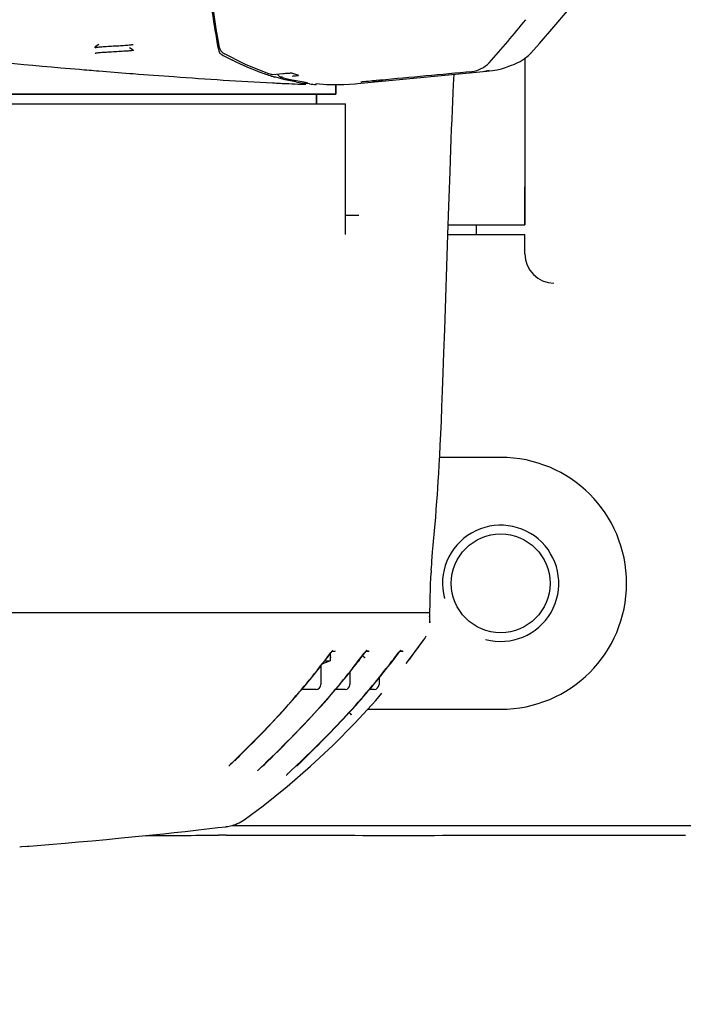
# Model space of a CAD drawing. Header units: millimetres. Extents: x 7426 to 8300, y 124 to 421.
# Tile 102 of 135: x 8200.08 to 8203.51, y 217.05 to 222.14. Entities that reach past the tile are written whole.
import ezdxf

# ---------------------------------------------------------------- set-up
doc = ezdxf.new("R2010")
doc.units = ezdxf.units.MM
doc.linetypes.add('BANKLINE1', pattern=[5.5, 4, -1.5])
doc.layers.add('00_COMPONENTS', color=7, linetype='BANKLINE1')
doc.layers.add('外形图', color=7, linetype='Continuous')
doc.styles.add('微软雅黑', font='msyh.ttc')
doc.dimstyles.new('尺寸标注_1_20比例', dxfattribs={"dimtxt": 2.1, "dimasz": 1.7, "dimexe": 0.5, "dimexo": 0.4, "dimgap": 0.5, "dimtad": 1, "dimdec": 1, "dimlfac": 20, "dimdsep": 46, "dimtxsty": '微软雅黑', "dimcen": 0.09, "dimadec": 0, "dimazin": 0, "dimtp": 0.01, "dimtm": 0.01, "dimtfac": 1, "dimtdec": 1, "dimtofl": 0, "dimtmove": 0, "dimatfit": 3, "dimfxl": 1, "dimtolj": 1, "dimarcsym": 0})

# ---------------------------------------------------------------- blocks, each defined once
blk = doc.blocks.new('*D1503')
at = {"layer": '00_COMPONENTS', "color": 0, "linetype": 'ByBlock', "lineweight": -2, "ltscale": 20}
for p, q in [((8163.9018, 226.9769), (8164.0713, 226.9769)), ((8239.3185, 220.8926), (8245.9197, 219.7286))]:
    blk.add_line(p, q, dxfattribs=at)
blk.add_arc((8204.8126, 226.9769), 41.2413, 182.36195, 347.63805, dxfattribs=at)
at = {"layer": '00_COMPONENTS', "color": 0}
for points in [[(8163.8896, 225.2831), (8163.3231, 225.2714), (8163.5713, 226.9769)], [(8245.3756, 218.0927), (8244.8197, 218.2026), (8245.4273, 219.8154)]]:
    blk.add_solid(points, dxfattribs=at)
at = {"layer": 'Defpoints', "color": 0}
for p in [(8163.5018, 226.9769), (8204.8126, 226.9769), (8238.9246, 220.962), (8182.1501, 192.5203)]:
    blk.add_point(p, dxfattribs=at)
at = {"layer": '00_COMPONENTS', "color": 0, "insert": (8201.3568, 187.4772), "char_height": 2.1, "attachment_point": 5, "rotation": 355, "style": '微软雅黑'}
blk.add_mtext('\\A1;+\\A1;170%%d', dxfattribs=at)

msp = doc.modelspace()

# ---------------------------------------------------------------- linework, layer by layer
at = {"layer": '外形图', "linetype": 'Continuous'}
for p, q in [((8200.4701, 221.9919), (8200.4701, 221.9963)), ((8200.4896, 222.0078), (8200.4705, 221.9967)), ((8200.6672, 221.9792), (8200.6481, 221.9903)), ((8201.1048, 221.9933), (8201.1016, 222.012)), ((8201.124, 221.9558), (8201.116, 221.9603)), ((8201.1252, 221.9679), (8201.1289, 221.9654)), ((8201.1291, 221.9652), (8201.1289, 221.9654)), ((8202.6887, 221.8679), (8202.6888, 221.9392)), ((8202.6888, 221.6873), (8202.689, 221.9382)), ((8202.689, 221.8902), (8202.689, 221.9382)), ((8202.6889, 221.8679), (8202.689, 221.8902)), ((8200.6486, 221.8591), (8200.6669, 221.8577)), ((8201.3597, 221.8605), (8201.3773, 221.8547)), ((8201.3772, 221.8547), (8201.3773, 221.8547)), ((8201.3871, 221.8536), (8201.4381, 221.8583)), ((8201.4021, 221.8387), (8201.3962, 221.8403)), ((8201.4141, 221.8353), (8201.4021, 221.8387)), ((8201.432, 221.8306), (8201.4141, 221.8353)), ((8201.4276, 221.8396), (8201.427, 221.8398)), ((8201.4276, 221.8396), (8201.4682, 221.8292)), ((8201.4383, 221.8583), (8201.4452, 221.8589)), ((8201.4452, 221.8589), (8201.4531, 221.8595)), ((8201.5096, 221.8537), (8201.515, 221.8521)), ((8201.515, 221.8521), (8201.5203, 221.8506)), ((8201.8411, 221.8085), (8202.3653, 221.8586)), ((8202.3199, 221.8007), (8202.3227, 221.8545)), ((8202.3653, 221.8586), (8202.4557, 221.8672)), ((8202.4557, 221.8672), (8202.4919, 221.8706)), ((8202.4918, 221.8706), (8202.5199, 221.874)), ((8202.4919, 221.8706), (8202.4919, 221.8706)), ((8201.4268, 221.8081), (8201.4354, 221.8076)), ((8201.4501, 221.8262), (8201.432, 221.8306)), ((8201.4354, 221.8076), (8201.4543, 221.8067)), ((8201.4684, 221.8221), (8201.4501, 221.8262)), ((8201.4682, 221.8292), (8201.5654, 221.8112)), ((8201.4867, 221.8182), (8201.4684, 221.8221)), ((8201.505, 221.8148), (8201.4867, 221.8182)), ((8201.5592, 221.8065), (8201.5413, 221.8089)), ((8201.5766, 221.8045), (8201.5592, 221.8065)), ((8201.6109, 221.8015), (8201.6107, 221.8015)), ((8201.6109, 221.8015), (8201.6109, 221.8067)), ((8201.7126, 221.8018), (8201.7126, 221.7519)), ((8201.7126, 221.7519), (8201.7126, 221.8018)), ((8201.8098, 221.8055), (8201.8411, 221.8085)), ((8201.8098, 221.8055), (8201.8122, 221.8057)), ((8201.8404, 221.8156), (8201.8421, 221.8158)), ((8201.8421, 221.8158), (8201.8438, 221.816)), ((8201.8438, 221.816), (8201.8458, 221.8162)), ((8201.8458, 221.8162), (8201.8498, 221.8167)), ((8201.8498, 221.8167), (8201.8565, 221.8174)), ((8201.8565, 221.8174), (8201.8669, 221.8184)), ((8201.8669, 221.8184), (8201.8803, 221.8197)), ((8201.8802, 221.8197), (8201.9008, 221.8216)), ((8201.9008, 221.8216), (8201.94, 221.8253)), ((8201.9558, 221.8206), (8201.9422, 221.8193)), ((8201.7125, 221.7519), (8192.9126, 221.7519)), ((8192.9126, 221.7519), (8201.7125, 221.7519)), ((8201.6126, 221.7519), (8201.6126, 221.7019)), ((8201.6126, 221.7019), (8201.6126, 221.7519)), ((8192.8627, 221.7019), (8201.7624, 221.7019)), ((8201.7626, 221.0282), (8201.7626, 221.7019)), ((8202.6887, 221.6159), (8202.6888, 221.6873)), ((8202.6886, 221.5434), (8202.6887, 221.6159)), ((8202.2901, 221.0254), (8202.2951, 221.1736)), ((8201.7626, 221.1269), (8201.8306, 221.1269)), ((8202.2918, 221.0769), (8202.6874, 221.0769)), ((8202.4376, 221.0269), (8202.4376, 221.0769)), ((8202.2743, 220.5373), (8202.2901, 221.0254)), ((8202.2902, 221.0269), (8202.6875, 221.0269)), ((8202.6876, 220.9269), (8202.6876, 221.0269)), ((8202.2702, 220.4173), (8202.2743, 220.5373)), ((8202.2665, 220.3126), (8202.2702, 220.4173)), ((8202.2631, 220.2199), (8202.2665, 220.3126)), ((8202.2599, 220.1376), (8202.2631, 220.2199)), ((8202.2568, 220.0642), (8202.2599, 220.1376)), ((8202.2539, 219.9986), (8202.2568, 220.0642)), ((8202.2512, 219.9394), (8202.2539, 219.9986)), ((8202.2485, 219.8862), (8202.2512, 219.9394)), ((8202.2459, 219.838), (8202.2485, 219.8862)), ((8202.5626, 219.8769), (8202.248, 219.8769)), ((8202.2434, 219.7941), (8202.2459, 219.838)), ((8202.2386, 219.7173), (8202.241, 219.7541)), ((8202.241, 219.7541), (8202.2434, 219.7941)), ((8202.2363, 219.6833), (8202.2386, 219.7173)), ((8202.2307, 219.6078), (8202.234, 219.6517)), ((8202.234, 219.6517), (8202.2363, 219.6833)), ((8202.2274, 219.5672), (8202.2307, 219.6078)), ((8202.2231, 219.5171), (8202.2274, 219.5672)), ((8202.2147, 219.4241), (8202.2231, 219.5171)), ((8202.2117, 219.3893), (8202.2147, 219.4241)), ((8202.2078, 219.3405), (8202.2097, 219.3644)), ((8202.2097, 219.3644), (8202.2117, 219.3893)), ((8202.2047, 219.2942), (8202.2039, 219.2806)), ((8202.2048, 219.2955), (8202.2057, 219.3096)), ((8202.2057, 219.3096), (8202.2067, 219.3249)), ((8202.2067, 219.3249), (8202.2078, 219.3405)), ((8202.1995, 219.1585), (8202.2004, 219.1926)), ((8202.1987, 219.122), (8202.1995, 219.1585)), ((8202.198, 219.0769), (8202.1987, 219.122)), ((8192.8626, 219.0769), (8202.198, 219.0769)), ((8202.1974, 219.0284), (8202.1978, 219.0624)), ((8202.1971, 219.0295), (8202.197, 219.0248)), ((8202.1972, 219.0236), (8202.1974, 219.029)), ((8202.1187, 218.8695), (8202.1668, 218.9354)), ((8202.1222, 218.8747), (8202.1653, 218.9338)), ((8201.6673, 218.8442), (8201.6758, 218.8554)), ((8201.669, 218.8445), (8201.6818, 218.8612)), ((8201.6758, 218.8554), (8201.6826, 218.8642)), ((8201.6818, 218.8612), (8201.6868, 218.8678)), ((8201.6826, 218.8642), (8201.687, 218.87)), ((8201.6826, 218.8623), (8201.6826, 218.8269)), ((8201.6868, 218.8678), (8201.6901, 218.872)), ((8201.687, 218.87), (8201.6896, 218.8733)), ((8201.6901, 218.872), (8201.692, 218.8744)), ((8201.692, 218.8744), (8201.6937, 218.8765)), ((8201.6925, 218.8769), (8201.6958, 218.8809)), ((8201.6925, 218.8769), (8201.7042, 218.8769)), ((8201.694, 218.8769), (8201.704, 218.8769)), ((8201.8418, 218.8442), (8201.8521, 218.8577)), ((8201.8435, 218.8445), (8201.8563, 218.8612)), ((8201.8521, 218.8577), (8201.8586, 218.8662)), ((8201.8563, 218.8612), (8201.8613, 218.8677)), ((8201.8586, 218.8662), (8201.8629, 218.8716)), ((8201.8613, 218.8677), (8201.8646, 218.872)), ((8201.8646, 218.872), (8201.8665, 218.8744)), ((8201.8671, 218.8769), (8201.8703, 218.8808)), ((8201.8686, 218.8769), (8201.8716, 218.8805)), ((8201.8794, 218.8769), (8201.8686, 218.8769)), ((8201.8686, 218.8769), (8201.8802, 218.8769)), ((8202.0169, 218.8442), (8202.0271, 218.8577)), ((8202.0176, 218.8431), (8202.0306, 218.8602)), ((8202.0271, 218.8577), (8202.0337, 218.8662)), ((8202.0306, 218.8602), (8202.0358, 218.867)), ((8202.0358, 218.867), (8202.0392, 218.8714)), ((8202.0392, 218.8732), (8202.0421, 218.8769)), ((8202.0392, 218.8714), (8202.0412, 218.8739)), ((8202.0421, 218.8769), (8202.0454, 218.8808)), ((8202.0436, 218.8769), (8202.0465, 218.8804)), ((8202.0543, 218.8769), (8202.0436, 218.8769)), ((8202.0436, 218.8769), (8202.0552, 218.8769)), ((8202.0746, 218.8128), (8202.1187, 218.8695)), ((8202.0915, 218.8343), (8202.1222, 218.8747)), ((8201.6351, 218.8005), (8201.6351, 218.7044)), ((8201.645, 218.8132), (8201.6727, 218.8233)), ((8201.6555, 218.8269), (8201.6826, 218.8269)), ((8201.83, 218.8269), (8201.8326, 218.8269)), ((8201.8326, 218.8302), (8201.8326, 218.8269)), ((8201.7851, 218.7694), (8201.7851, 218.7044)), ((8201.9351, 218.738), (8201.9351, 218.7044)), ((8201.6101, 218.6794), (8201.5367, 218.6794)), ((8201.7601, 218.6794), (8201.7113, 218.6794)), ((8201.9101, 218.6794), (8201.8865, 218.6794)), ((8201.9182, 218.6221), (8201.9499, 218.6596)), ((8201.4352, 218.5654), (8201.4521, 218.5841)), ((8201.4381, 218.567), (8201.4545, 218.5851)), ((8201.8107, 218.5045), (8201.9182, 218.6221)), ((8201.3851, 218.5097), (8201.4107, 218.5371)), ((8201.3972, 218.5241), (8201.4161, 218.5445)), ((8201.4107, 218.5371), (8201.4215, 218.5488)), ((8201.4161, 218.5445), (8201.4352, 218.5654)), ((8201.4215, 218.5488), (8201.4381, 218.567)), ((8201.5692, 218.5216), (8201.5841, 218.5376)), ((8201.5695, 218.5203), (8201.5868, 218.5388)), ((8201.5841, 218.5376), (8201.6023, 218.5573)), ((8201.5868, 218.5388), (8201.6044, 218.5579)), ((8201.7344, 218.5112), (8201.7521, 218.5301)), ((8201.7385, 218.5135), (8201.755, 218.5311)), ((8201.8769, 218.5769), (8202.5626, 218.5769)), ((8201.3425, 218.4663), (8201.3603, 218.485)), ((8201.3433, 218.4656), (8201.3612, 218.4844)), ((8201.3603, 218.485), (8201.3786, 218.5043)), ((8201.3612, 218.4844), (8201.3851, 218.5097)), ((8201.3786, 218.5043), (8201.3972, 218.5241)), ((8201.5161, 218.4657), (8201.5351, 218.4855)), ((8201.5219, 218.4703), (8201.5423, 218.4916)), ((8201.5351, 218.4855), (8201.5545, 218.5059)), ((8201.5423, 218.4916), (8201.5695, 218.5203)), ((8201.5545, 218.5059), (8201.5692, 218.5216)), ((8201.6807, 218.4531), (8201.7111, 218.4846)), ((8201.6844, 218.459), (8201.7043, 218.4796)), ((8201.6987, 218.3913), (8201.8107, 218.5045)), ((8201.7043, 218.4796), (8201.7193, 218.4953)), ((8201.7111, 218.4846), (8201.7218, 218.4958)), ((8201.7193, 218.4953), (8201.7344, 218.5112)), ((8201.7218, 218.4958), (8201.7385, 218.5135)), ((8201.288, 218.4105), (8201.3083, 218.431)), ((8201.3029, 218.424), (8201.3223, 218.4439)), ((8201.3083, 218.431), (8201.3251, 218.4483)), ((8201.3223, 218.4439), (8201.3433, 218.4656)), ((8201.3251, 218.4483), (8201.3425, 218.4663)), ((8201.4618, 218.4103), (8201.4793, 218.428)), ((8201.4793, 218.428), (8201.4975, 218.4465)), ((8201.4802, 218.4274), (8201.5027, 218.4504)), ((8201.4975, 218.4465), (8201.5161, 218.4657)), ((8201.5027, 218.4504), (8201.5219, 218.4703)), ((8201.6402, 218.4119), (8201.662, 218.434)), ((8201.6454, 218.4193), (8201.6647, 218.4389)), ((8201.662, 218.434), (8201.6807, 218.4531)), ((8201.6647, 218.4389), (8201.6844, 218.459)), ((8201.2245, 218.3451), (8201.2656, 218.3862)), ((8201.2407, 218.3633), (8201.2652, 218.3875)), ((8201.2652, 218.3875), (8201.288, 218.4105)), ((8201.2656, 218.3862), (8201.2851, 218.4058)), ((8201.2851, 218.4058), (8201.3029, 218.424)), ((8201.4197, 218.3665), (8201.4404, 218.3872)), ((8201.4207, 218.3694), (8201.4407, 218.3892)), ((8201.4404, 218.3872), (8201.4595, 218.4063)), ((8201.4407, 218.3892), (8201.4618, 218.4103)), ((8201.4595, 218.4063), (8201.4802, 218.4274)), ((8201.5822, 218.2825), (8201.6987, 218.3913)), ((8201.5903, 218.3647), (8201.608, 218.3821)), ((8201.5984, 218.3702), (8201.6202, 218.3918)), ((8201.608, 218.3821), (8201.6264, 218.4004)), ((8201.6202, 218.3918), (8201.6402, 218.4119)), ((8201.6264, 218.4004), (8201.6454, 218.4193)), ((8201.1811, 218.3047), (8201.2053, 218.3285)), ((8201.2053, 218.3285), (8201.2407, 218.3633)), ((8201.2054, 218.326), (8201.2115, 218.3321)), ((8201.2115, 218.3321), (8201.2245, 218.3451)), ((8201.3903, 218.3376), (8201.4197, 218.3665)), ((8201.3984, 218.3476), (8201.4207, 218.3694)), ((8201.5316, 218.3046), (8201.5674, 218.3397)), ((8201.5347, 218.3111), (8201.5571, 218.3325)), ((8201.5571, 218.3325), (8201.5903, 218.3647)), ((8201.5674, 218.3397), (8201.5731, 218.3453)), ((8201.5731, 218.3453), (8201.5984, 218.3702)), ((8201.1654, 218.289), (8201.1676, 218.2912)), ((8201.1676, 218.2912), (8201.1701, 218.2937)), ((8201.1701, 218.2937), (8201.1744, 218.2981)), ((8201.1744, 218.2981), (8201.1811, 218.3047)), ((8201.1956, 218.3158), (8201.1974, 218.3177)), ((8201.1974, 218.3177), (8201.1994, 218.3198)), ((8201.1994, 218.3198), (8201.2016, 218.3221)), ((8201.2016, 218.3221), (8201.2054, 218.326)), ((8201.3233, 218.2746), (8201.3283, 218.2795)), ((8201.3283, 218.2795), (8201.3381, 218.2891)), ((8201.3452, 218.2926), (8201.347, 218.2946)), ((8201.347, 218.2946), (8201.3492, 218.2968)), ((8201.3492, 218.2968), (8201.3515, 218.2992)), ((8201.3515, 218.2992), (8201.3556, 218.3033)), ((8201.3556, 218.3033), (8201.362, 218.3097)), ((8201.362, 218.3097), (8201.3759, 218.3234)), ((8201.4614, 218.1785), (8201.5822, 218.2825)), ((8201.4818, 218.2607), (8201.5089, 218.2865)), ((8201.5089, 218.2865), (8201.5347, 218.3111)), ((8201.5152, 218.288), (8201.517, 218.2898)), ((8201.517, 218.2898), (8201.519, 218.2919)), ((8201.519, 218.2919), (8201.5214, 218.2943)), ((8201.5214, 218.2943), (8201.5254, 218.2983)), ((8201.5254, 218.2983), (8201.5316, 218.3046)), ((8201.3154, 218.2666), (8201.3177, 218.269)), ((8201.3177, 218.269), (8201.3204, 218.2716)), ((8201.3204, 218.2716), (8201.3233, 218.2746)), ((8201.4647, 218.244), (8201.467, 218.2464)), ((8201.467, 218.2464), (8201.4697, 218.249)), ((8201.4697, 218.249), (8201.4744, 218.2536)), ((8201.4744, 218.2536), (8201.4818, 218.2607)), ((8201.3366, 218.0793), (8201.4614, 218.1785)), ((8201.2387, 218.007), (8201.3366, 218.0793)), ((8201.1034, 217.9658), (8201.1463, 217.9709)), ((8201.1761, 217.9769), (8208.5384, 217.9769)), ((8200.6592, 217.918), (8200.7129, 217.9234)), ((8200.7129, 217.9234), (8200.7674, 217.9289)), ((8200.7674, 217.9289), (8200.8224, 217.9347)), ((8200.8224, 217.9347), (8200.878, 217.9406)), ((8200.878, 217.9406), (8200.934, 217.9467)), ((8200.934, 217.9467), (8200.9903, 217.9529)), ((8200.9903, 217.9529), (8201.0468, 217.9593)), ((8201.0468, 217.9593), (8201.1034, 217.9658)), ((8202.9197, 217.9269), (8202.9373, 217.9269)), ((8202.9373, 217.9269), (8202.9765, 217.9269)), ((8202.9765, 217.9269), (8203.1832, 217.9269)), ((8203.1832, 217.9269), (8203.2462, 217.9269)), ((8203.2462, 217.9269), (8203.4164, 217.9269)), ((8203.4164, 217.9269), (8203.4244, 217.9269)), ((8203.4244, 217.9269), (8203.516, 217.9269)), ((8200.0899, 217.8682), (8200.1103, 217.8698)), ((8200.0911, 217.8683), (8200.1505, 217.8728)), ((8200.092, 217.8684), (8200.1274, 217.8711)), ((8200.1505, 217.8728), (8200.2315, 217.8793)), ((8200.2315, 217.8793), (8200.3153, 217.8863)), ((8200.3153, 217.8863), (8200.3835, 217.8922)), ((8200.3835, 217.8922), (8200.4544, 217.8985)), ((8200.4544, 217.8985), (8200.5288, 217.9054)), ((8200.5288, 217.9054), (8200.6062, 217.9128)), ((8200.6062, 217.9128), (8200.6592, 217.918)), ((8200.081, 217.8675), (8200.0899, 217.8682))]:
    msp.add_line(p, q, dxfattribs=at)
for points in [[(8202.7179, 221.9639), (8202.7627, 222.0134), (8202.8376, 222.0988), (8202.9079, 222.182), (8202.9736, 222.2627), (8203.0351, 222.341), (8203.0929, 222.4174), (8203.1468, 222.4909), (8203.1974, 222.5622), (8203.2468, 222.6342), (8203.2954, 222.7074), (8203.3425, 222.7812), (8203.3882, 222.856), (8203.4325, 222.9319), (8203.475, 223.0089), (8203.4941, 223.045)], [(8201.0447, 222.4231), (8201.0606, 222.3078), (8201.077, 222.1966), (8201.0938, 222.0894), (8201.1064, 222.0131)], [(8201.1064, 222.0131), (8201.1069, 222.01), (8201.108, 222.0043), (8201.1092, 221.9992), (8201.1104, 221.9945), (8201.1116, 221.9901), (8201.1131, 221.986), (8201.1146, 221.9822), (8201.1165, 221.9785), (8201.1188, 221.9748), (8201.1216, 221.9712), (8201.1252, 221.9679)], [(8201.1291, 221.9652), (8201.2446, 221.9063), (8201.3597, 221.8605)], [(8202.6629, 221.921), (8202.684, 221.9341), (8202.7061, 221.952), (8202.7178, 221.964)], [(8202.5199, 221.874), (8202.5441, 221.8781), (8202.5665, 221.8833), (8202.5872, 221.8893), (8202.6053, 221.8956), (8202.6188, 221.9009)], [(8202.6188, 221.9009), (8202.63, 221.9056), (8202.6441, 221.9117), (8202.6629, 221.921)], [(8201.4531, 221.8595), (8201.4604, 221.8601), (8201.4638, 221.8603), (8201.4671, 221.8605), (8201.4701, 221.8606), (8201.4729, 221.8608), (8201.4755, 221.8609), (8201.4779, 221.861), (8201.48, 221.861), (8201.4818, 221.8611), (8201.4834, 221.8611), (8201.4847, 221.8611), (8201.4855, 221.8611)], [(8201.4854, 221.8611), (8201.4876, 221.8604), (8201.4931, 221.8587), (8201.4986, 221.857), (8201.5041, 221.8553), (8201.5096, 221.8537)], [(8201.6114, 221.8067), (8201.6642, 221.8019), (8201.7539, 221.8017), (8201.8122, 221.8057)], [(8202.295, 221.1738), (8202.3013, 221.3514), (8202.3034, 221.4095), (8202.3055, 221.4657), (8202.3075, 221.5197), (8202.3096, 221.5716), (8202.3117, 221.6215), (8202.3137, 221.6693), (8202.3158, 221.7151), (8202.3179, 221.7589), (8202.3199, 221.8007)], [(8202.6884, 221.4321), (8202.6884, 221.4695), (8202.6886, 221.5434)], [(8202.6874, 221.0769), (8202.6876, 221.1188), (8202.6884, 221.4321)], [(8202.2004, 219.1926), (8202.2014, 219.2237), (8202.2026, 219.2526), (8202.2039, 219.2806)], [(8202.1668, 218.9355), (8202.1718, 218.9429), (8202.179, 218.9556)], [(8201.6896, 218.8733), (8201.6918, 218.8761), (8201.6925, 218.8769)], [(8201.6937, 218.8765), (8201.6951, 218.8783), (8201.6957, 218.879), (8201.6962, 218.8796), (8201.6967, 218.8802), (8201.697, 218.8806)], [(8201.697, 218.8806), (8201.6973, 218.8809), (8201.6974, 218.881), (8201.6974, 218.881), (8201.6972, 218.8808), (8201.6967, 218.8803), (8201.6959, 218.8798), (8201.6949, 218.8791), (8201.6938, 218.8785)], [(8201.8629, 218.8716), (8201.8653, 218.8747), (8201.8663, 218.876), (8201.8671, 218.8769)], [(8201.8665, 218.8744), (8201.8682, 218.8765), (8201.8686, 218.8769)], [(8201.8716, 218.8805), (8201.8719, 218.8809), (8201.872, 218.881), (8201.8719, 218.8809), (8201.8717, 218.8807), (8201.8712, 218.8803), (8201.8705, 218.8797), (8201.8695, 218.8791), (8201.8683, 218.8784), (8201.8683, 218.8784)], [(8202.0337, 218.8662), (8202.0379, 218.8716), (8202.0392, 218.8732)], [(8202.0412, 218.8739), (8202.043, 218.8761), (8202.0436, 218.8769)], [(8202.0465, 218.8804), (8202.0468, 218.8808), (8202.047, 218.881), (8202.047, 218.881), (8202.0469, 218.8808), (8202.0465, 218.8805), (8202.0458, 218.8799), (8202.0448, 218.8792), (8202.0437, 218.8786), (8202.0433, 218.8784)], [(8201.7808, 218.5599), (8201.7826, 218.5581), (8201.7844, 218.5563), (8201.786, 218.5545)], [(8201.786, 218.5545), (8201.7902, 218.5503), (8201.7911, 218.5494), (8201.7916, 218.5488), (8201.7918, 218.5486)], [(8201.3381, 218.2891), (8201.3603, 218.3106), (8201.3984, 218.3476)], [(8201.3759, 218.3234), (8201.3828, 218.3302), (8201.3903, 218.3376)], [(8201.1596, 218.2826), (8201.1596, 218.2826), (8201.1598, 218.2828), (8201.16, 218.2831), (8201.1604, 218.2835), (8201.1609, 218.284), (8201.1614, 218.2847), (8201.1621, 218.2854), (8201.1628, 218.2861), (8201.1636, 218.287), (8201.1645, 218.288), (8201.1654, 218.289)], [(8201.191, 218.3105), (8201.191, 218.3106), (8201.1911, 218.3107), (8201.1913, 218.311), (8201.1916, 218.3113), (8201.192, 218.3118), (8201.1924, 218.3123), (8201.1929, 218.3129), (8201.1935, 218.3135), (8201.1941, 218.3142), (8201.1949, 218.315), (8201.1956, 218.3158)], [(8201.3402, 218.287), (8201.3402, 218.287), (8201.3403, 218.2872), (8201.3406, 218.2875), (8201.3409, 218.2879), (8201.3413, 218.2884), (8201.3417, 218.2889), (8201.3423, 218.2895), (8201.3429, 218.2902), (8201.3436, 218.2909), (8201.3444, 218.2917), (8201.3452, 218.2926)], [(8201.5104, 218.2827), (8201.5105, 218.2827), (8201.5106, 218.2828), (8201.5108, 218.2831), (8201.5111, 218.2835), (8201.5114, 218.2839), (8201.5119, 218.2844), (8201.5124, 218.285), (8201.513, 218.2856), (8201.5137, 218.2863), (8201.5144, 218.2871), (8201.5152, 218.288)], [(8201.3092, 218.2598), (8201.3092, 218.2599), (8201.3093, 218.2601), (8201.3097, 218.2604), (8201.3101, 218.2609), (8201.3105, 218.2615), (8201.3111, 218.2621), (8201.3118, 218.2629), (8201.3126, 218.2637), (8201.3134, 218.2646), (8201.3144, 218.2656), (8201.3154, 218.2666)], [(8201.4583, 218.2372), (8201.4583, 218.2372), (8201.4585, 218.2374), (8201.4588, 218.2378), (8201.4592, 218.2382), (8201.4597, 218.2388), (8201.4603, 218.2394), (8201.461, 218.2402), (8201.4618, 218.241), (8201.4627, 218.2419), (8201.4636, 218.2429), (8201.4647, 218.244)], [(8201.1451, 217.9707), (8201.1476, 217.9711), (8201.1541, 217.972), (8201.1611, 217.9733), (8201.1687, 217.9749), (8201.1768, 217.9771), (8201.1853, 217.9797), (8201.1942, 217.9829), (8201.2033, 217.9867), (8201.2126, 217.9911), (8201.2218, 217.9961), (8201.2311, 218.0018), (8201.2387, 218.0069)]]:
    msp.add_lwpolyline(points, dxfattribs=at)
msp.add_circle((8202.5626, 219.2269), 0.255, dxfattribs=at)
for centre, radius, start, end in [((8198.298, 225.6837), 5.6473, 318.1258, 321.0828), ((8201.3482, 222.0341), 0.2469, 189.506, 190.8904), ((8204.0336, 264.9713), 43.245, 264.14512, 265.16578), ((8201.8364, 223.2275), 1.4577, 240.7421, 243.1582), ((8202.6633, 222.0139), 0.074, 317.5154, 319.3501), ((8203.7002, 260.9991), 39.2588, 265.16201, 265.30828), ((8203.6452, 260.3251), 38.5825, 265.30791, 265.54549), ((8201.7245, 222.9739), 1.1801, 250.6706, 252.2661), ((8201.7151, 222.9444), 1.1492, 252.2664, 253.8904), ((8202.4578, 222.0062), 0.1377, 275.4605, 289.3243), ((8202.1876, 237.3872), 15.5977, 267.05254, 267.20399), ((8202.0168, 233.7855), 11.992, 267.31145, 267.61063), ((8201.6843, 222.8077), 1.009, 259.7619, 261.8516), ((8201.6769, 222.7494), 0.9502, 263.9403, 266.0027), ((8201.3327, 228.3825), 6.5914, 275.12424, 275.30579), ((8202.8376, 220.9269), 0.15, 180, 270), ((8202.5626, 219.2269), 0.65, 270, 90), ((8202.5626, 219.2269), 0.3, 255, 195), ((8198.4725, 221.2679), 4.0101, 317.9905, 322.8158), ((8198.4771, 221.2653), 4.006, 319.0795, 322.8216), ((8198.6473, 221.2687), 4.0115, 317.4877, 322.82), ((8198.66, 221.2575), 3.9935, 322.1712, 322.8207), ((8198.8301, 221.2584), 3.9992, 318.3049, 322.8471), ((8198.8349, 221.2577), 3.9937, 322.1061, 322.8208), ((8198.6445, 221.2699), 4.0133, 317.4756, 322.1678), ((8201.6676, 218.8374), 0.015, 290, 315.5563), ((8198.8183, 221.271), 4.015, 316.9471, 322.102), ((8201.6101, 218.7044), 0.025, 270, 0), ((8201.7601, 218.7044), 0.025, 270, 0), ((8201.9101, 218.7044), 0.025, 270, 0), ((8198.4681, 221.2729), 4.0178, 318.5467, 319.081), ((8198.4667, 221.2742), 4.0197, 318.0122, 318.5467), ((8198.8179, 221.2692), 4.0154, 317.6573, 318.3054), ((8198.8112, 221.2753), 4.0245, 317.0101, 317.6572), ((8201.2213, 199.9492), 17.9786, 90.23945, 90.36296)]:
    msp.add_arc(centre, radius, start, end, dxfattribs=at)
for points, knots in [([(8201.1016, 222.012), (8201.0964, 222.0436), (8201.075, 222.1763), (8201.0559, 222.3094), (8201.0424, 222.4109)], [0, 0, 0, 0, 0.238281, 1, 1, 1, 1]), ([(8200.4701, 221.9919), (8200.4701, 221.9925), (8200.4735, 221.9932), (8200.4778, 221.9942), (8200.487, 221.9952), (8200.4984, 221.9963), (8200.5124, 221.9973), (8200.5344, 221.9986), (8200.5644, 222.0004), (8200.5996, 222.0025), (8200.627, 222.004), (8200.6453, 222.0055), (8200.6556, 222.0065), (8200.6625, 222.0076), (8200.6661, 222.0083), (8200.6672, 222.0089)], [0, 0, 0, 0, 0.009906, 0.036996, 0.081622, 0.141628, 0.213222, 0.29257, 0.477022, 0.666712, 0.826447, 0.892877, 0.945633, 0.9817, 1, 1, 1, 1]), ([(8200.4705, 221.9967), (8200.4704, 221.9967), (8200.4702, 221.9966), (8200.4701, 221.9964), (8200.4701, 221.9963)], [0, 0, 0, 0, 0.608911, 1, 1, 1, 1]), ([(8200.4705, 221.9914), (8200.4704, 221.9915), (8200.4702, 221.9916), (8200.4701, 221.9918), (8200.4701, 221.9919)], [0, 0, 0, 0, 0.608909, 1, 1, 1, 1]), ([(8201.1058, 221.9874), (8201.1069, 221.9818), (8201.109, 221.973), (8201.1123, 221.964), (8201.1146, 221.9615)], [0, 0, 0, 0, 0.629438, 1, 1, 1, 1]), ([(8200.6676, 221.9788), (8200.6676, 221.9781), (8200.6643, 221.9775), (8200.6599, 221.9764), (8200.6507, 221.9754), (8200.6393, 221.9743), (8200.6254, 221.9733), (8200.6033, 221.9721), (8200.5734, 221.9703), (8200.5382, 221.9682), (8200.5107, 221.9667), (8200.4924, 221.9652), (8200.4821, 221.9641), (8200.4752, 221.963), (8200.4716, 221.9624), (8200.4705, 221.9617)], [0, 0, 0, 0, 0.009906, 0.036996, 0.081622, 0.141627, 0.213222, 0.29257, 0.477022, 0.666711, 0.826446, 0.892876, 0.945633, 0.9817, 1, 1, 1, 1]), ([(8200.6672, 221.9792), (8200.6673, 221.9792), (8200.6675, 221.9791), (8200.6676, 221.9789), (8200.6676, 221.9788)], [0, 0, 0, 0, 0.608911, 1, 1, 1, 1]), ([(8201.1146, 221.9615), (8201.1148, 221.9613), (8201.1152, 221.9608), (8201.1157, 221.9605), (8201.116, 221.9603)], [0, 0, 0, 0, 0.531938, 1, 1, 1, 1]), ([(8202.6869, 221.9387), (8202.6869, 221.9312), (8202.6869, 221.9163), (8202.6869, 221.9015), (8202.6869, 221.8941)], [0, 0, 0, 0, 0.502584, 1, 1, 1, 1]), ([(8200.6669, 221.8577), (8200.7368, 221.8523), (8200.9763, 221.8345), (8201.2159, 221.8189), (8201.3856, 221.8101)], [0, 0, 0, 0, 0.292283, 1, 1, 1, 1]), ([(8201.3776, 221.8553), (8201.3791, 221.8547), (8201.3822, 221.8537), (8201.3855, 221.8535), (8201.3871, 221.8536)], [0, 0, 0, 0, 0.51351, 1, 1, 1, 1]), ([(8201.411, 221.856), (8201.4117, 221.8546), (8201.4133, 221.8518), (8201.4153, 221.8493), (8201.4164, 221.8481)], [0, 0, 0, 0, 0.491774, 1, 1, 1, 1]), ([(8201.4164, 221.8481), (8201.4174, 221.847), (8201.4196, 221.845), (8201.422, 221.8432), (8201.4233, 221.8425)], [0, 0, 0, 0, 0.502127, 1, 1, 1, 1]), ([(8201.4233, 221.8425), (8201.4239, 221.8421), (8201.4252, 221.8414), (8201.4266, 221.8407), (8201.4272, 221.8405)], [0, 0, 0, 0, 0.504458, 1, 1, 1, 1]), ([(8201.4318, 221.8391), (8201.4311, 221.8392), (8201.4298, 221.8395), (8201.4285, 221.8399), (8201.4278, 221.8402)], [0, 0, 0, 0, 0.49415, 1, 1, 1, 1]), ([(8201.4363, 221.8388), (8201.4356, 221.8388), (8201.4341, 221.8387), (8201.4326, 221.8389), (8201.4318, 221.8391)], [0, 0, 0, 0, 0.494441, 1, 1, 1, 1]), ([(8201.5187, 221.8472), (8201.514, 221.8465), (8201.5034, 221.8452), (8201.4929, 221.8442), (8201.4871, 221.8436)], [0, 0, 0, 0, 0.451402, 1, 1, 1, 1]), ([(8201.5168, 221.804), (8201.5188, 221.8039), (8201.532, 221.8034), (8201.5453, 221.803), (8201.5566, 221.8028)], [0, 0, 0, 0, 0.147675, 1, 1, 1, 1]), ([(8201.9214, 221.8174), (8201.9169, 221.817), (8201.9102, 221.8164), (8201.9035, 221.8158), (8201.9013, 221.8157)], [0, 0, 0, 0, 0.676052, 1, 1, 1, 1]), ([(8202.1962, 219.0614), (8202.1964, 219.0624), (8202.1966, 219.0639), (8202.1969, 219.0653), (8202.197, 219.0658)], [0, 0, 0, 0, 0.689932, 1, 1, 1, 1]), ([(8202.1971, 219.0295), (8202.1971, 219.0326), (8202.1965, 219.0417), (8202.1988, 219.0517), (8202.1962, 219.0571)], [0, 0, 0, 0, 0.343204, 1, 1, 1, 1]), ([(8202.197, 219.0658), (8202.1972, 219.0667), (8202.1977, 219.0686), (8202.1979, 219.0704), (8202.1979, 219.0714)], [0, 0, 0, 0, 0.500237, 1, 1, 1, 1]), ([(8201.6826, 218.848), (8201.683, 218.8476), (8201.6838, 218.8471), (8201.6847, 218.8465), (8201.6851, 218.8463)], [0, 0, 0, 0, 0.52662, 1, 1, 1, 1]), ([(8201.6851, 218.8463), (8201.686, 218.8457), (8201.6871, 218.8452), (8201.6886, 218.844), (8201.6889, 218.8442)], [0, 0, 0, 0, 0.716893, 1, 1, 1, 1]), ([(8201.7042, 218.8769), (8201.7051, 218.8769), (8201.7067, 218.8771), (8201.7083, 218.8775), (8201.7091, 218.8778)], [0, 0, 0, 0, 0.493868, 1, 1, 1, 1]), ([(8201.851, 218.8528), (8201.8539, 218.8506), (8201.8579, 218.849), (8201.8626, 218.8435), (8201.864, 218.8442)], [0, 0, 0, 0, 0.691983, 1, 1, 1, 1]), ([(8201.8794, 218.8769), (8201.8802, 218.8769), (8201.8818, 218.8771), (8201.8833, 218.8775), (8201.8841, 218.8777)], [0, 0, 0, 0, 0.493967, 1, 1, 1, 1]), ([(8202.0543, 218.8769), (8202.0552, 218.8769), (8202.057, 218.8771), (8202.0588, 218.8776), (8202.0596, 218.8779)], [0, 0, 0, 0, 0.499923, 1, 1, 1, 1]), ([(8201.1461, 217.9276), (8201.2992, 217.9283), (8201.8904, 217.9246), (8202.4816, 217.9269), (8202.9197, 217.9269)], [0, 0, 0, 0, 0.25892, 1, 1, 1, 1])]:
    msp.add_open_spline(points, degree=3, knots=knots, dxfattribs=at)
for points in [[(8201.3339, 221.8603), (8201.2806, 221.879), (8201.2286, 221.9015), (8201.1782, 221.9269)], [(8202.4143, 221.8694), (8202.4473, 221.8725), (8202.4809, 221.8895), (8202.503, 221.9142)], [(8202.6869, 221.8941), (8202.6868, 221.6217), (8202.6868, 221.3493), (8202.6866, 221.0769)], [(8201.94, 221.8253), (8202.0981, 221.84), (8202.2562, 221.8547), (8202.4143, 221.8694)], [(8200.7296, 217.9245), (8200.8555, 217.9244), (8200.9814, 217.9266), (8201.1074, 217.9274)]]:
    msp.add_open_spline(points, degree=3, dxfattribs=at)

# ---------------------------------------------------------------- dimensions: what is measured, and where the dimension line sits
at = {"layer": '00_COMPONENTS', "linetype": 'ByBlock', "ltscale": 20}
dim = msp.add_angular_dim_3p(base=(8182.1501, 192.5203), center=(8204.8126, 226.9769), p1=(8163.5018, 226.9769), p2=(8238.9246, 220.962), text='\\A1;+<>', dimstyle='尺寸标注_1_20比例', dxfattribs=at)
dim.commit()
dim.dimension.update_dxf_attribs({"geometry": '*D1503', "text_midpoint": (8201.3568, 187.4772)})

doc.saveas('drawing.dxf')
